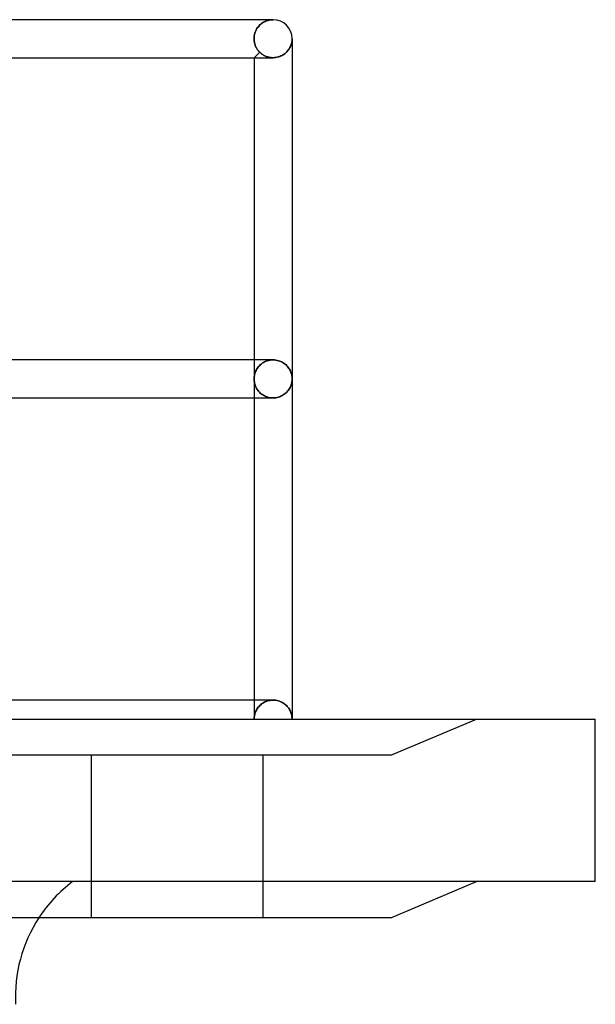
# Model space of a CAD drawing. Header units: millimetres. Extents: x -133 to 133, y -31 to 76.
# Tile 7 of 7: x 103 to 133, y -15 to 37. Entities that reach past the tile are written whole.
import ezdxf

# ---------------------------------------------------------------- set-up
doc = ezdxf.new("R2010")
doc.units = ezdxf.units.MM
doc.layers.add('HIDDEN', color=7, linetype='Continuous')
doc.layers.add('THICK', color=7, linetype='Continuous')

msp = doc.modelspace()

# ---------------------------------------------------------------- linework, layer by layer
at = {"layer": 'HIDDEN'}
for p, q in [((115.842, 36.793), (115.894, 36.803)), ((115.894, 36.803), (115.842, 36.793)), ((115.894, 36.803), (115.946, 36.81)), ((115.946, 36.81), (115.894, 36.803)), ((116.05, 36.815), (115.91, 36.815)), ((115.946, 36.81), (115.998, 36.814)), ((115.998, 36.814), (115.946, 36.81)), ((115.998, 36.814), (116.05, 36.815)), ((116.05, 36.815), (115.998, 36.814)), ((115.135, 36.227), (115.165, 36.287)), ((115.165, 36.287), (115.135, 36.227)), ((115.165, 36.287), (115.198, 36.344)), ((115.198, 36.344), (115.165, 36.287)), ((115.198, 36.344), (115.234, 36.397)), ((115.234, 36.397), (115.198, 36.344)), ((115.234, 36.397), (115.272, 36.447)), ((115.272, 36.447), (115.234, 36.397)), ((115.272, 36.447), (115.313, 36.493)), ((115.313, 36.493), (115.272, 36.447)), ((115.313, 36.493), (115.355, 36.536)), ((115.355, 36.536), (115.313, 36.493)), ((115.355, 36.536), (115.4, 36.576)), ((115.4, 36.576), (115.355, 36.536)), ((115.4, 36.576), (115.445, 36.612)), ((115.445, 36.612), (115.4, 36.576)), ((115.445, 36.612), (115.492, 36.646)), ((115.492, 36.646), (115.445, 36.612)), ((115.492, 36.646), (115.54, 36.676)), ((115.54, 36.676), (115.492, 36.646)), ((115.54, 36.676), (115.588, 36.703)), ((115.588, 36.703), (115.54, 36.676)), ((115.588, 36.703), (115.638, 36.726)), ((115.638, 36.726), (115.588, 36.703)), ((115.638, 36.726), (115.688, 36.747)), ((115.688, 36.747), (115.638, 36.726)), ((115.688, 36.747), (115.739, 36.765)), ((115.739, 36.765), (115.688, 36.747)), ((115.739, 36.765), (115.79, 36.781)), ((115.79, 36.781), (115.739, 36.765)), ((115.79, 36.781), (115.842, 36.793)), ((115.842, 36.793), (115.79, 36.781)), ((115.046, 35.815), (115.048, 35.888)), ((115.048, 35.888), (115.046, 35.815)), ((115.046, 35.815), (115.047, 35.768)), ((115.047, 35.768), (115.046, 35.815)), ((115.047, 35.768), (115.05, 35.722)), ((115.05, 35.722), (115.047, 35.768)), ((115.048, 35.888), (115.056, 35.96)), ((115.056, 35.96), (115.048, 35.888)), ((115.056, 35.96), (115.069, 36.03)), ((115.069, 36.03), (115.056, 35.96)), ((115.069, 36.03), (115.087, 36.098)), ((115.087, 36.098), (115.069, 36.03)), ((115.087, 36.098), (115.109, 36.164)), ((115.109, 36.164), (115.087, 36.098)), ((115.109, 36.164), (115.135, 36.227)), ((115.135, 36.227), (115.109, 36.164)), ((117.045, 35.711), (117.049, 35.763)), ((117.049, 35.763), (117.05, 35.815)), ((115.05, 35.722), (115.055, 35.676)), ((115.055, 35.676), (115.05, 35.722)), ((115.055, 35.676), (115.063, 35.63)), ((115.063, 35.63), (115.055, 35.676)), ((115.063, 35.63), (115.073, 35.586)), ((115.073, 35.586), (115.063, 35.63)), ((115.073, 35.586), (115.084, 35.541)), ((115.084, 35.541), (115.073, 35.586)), ((115.084, 35.541), (115.098, 35.498)), ((115.098, 35.498), (115.084, 35.541)), ((115.098, 35.498), (115.113, 35.456)), ((115.113, 35.456), (115.098, 35.498)), ((115.113, 35.456), (115.129, 35.416)), ((115.129, 35.416), (115.113, 35.456)), ((115.129, 35.416), (115.148, 35.376)), ((115.148, 35.376), (115.129, 35.416)), ((115.148, 35.376), (115.167, 35.338)), ((115.167, 35.338), (115.148, 35.376)), ((115.167, 35.338), (115.189, 35.302)), ((115.189, 35.302), (115.167, 35.338)), ((115.189, 35.302), (115.211, 35.267)), ((115.211, 35.267), (115.189, 35.302)), ((115.211, 35.267), (115.234, 35.232)), ((115.234, 35.232), (115.211, 35.267)), ((116.847, 35.213), (116.88, 35.259)), ((116.88, 35.259), (116.91, 35.307)), ((116.91, 35.307), (116.937, 35.356)), ((116.937, 35.356), (116.961, 35.405)), ((116.961, 35.405), (116.982, 35.455)), ((116.982, 35.455), (117, 35.505)), ((117, 35.505), (117.016, 35.556)), ((117.016, 35.556), (117.028, 35.608)), ((117.028, 35.608), (117.038, 35.659)), ((117.038, 35.659), (117.045, 35.711)), ((115.342, 35.107), (115.05, 34.815)), ((115.234, 35.232), (115.259, 35.199)), ((115.259, 35.199), (115.234, 35.232)), ((115.259, 35.199), (115.286, 35.167)), ((115.286, 35.167), (115.259, 35.199)), ((115.286, 35.167), (115.313, 35.137)), ((115.313, 35.137), (115.286, 35.167)), ((115.313, 35.137), (115.342, 35.107)), ((115.342, 35.107), (115.313, 35.137)), ((115.342, 35.107), (115.37, 35.08)), ((115.37, 35.08), (115.342, 35.107)), ((115.37, 35.08), (115.399, 35.053)), ((115.399, 35.053), (115.37, 35.08)), ((115.399, 35.053), (115.43, 35.028)), ((115.43, 35.028), (115.399, 35.053)), ((115.43, 35.028), (115.463, 35.004)), ((115.463, 35.004), (115.43, 35.028)), ((115.463, 35.004), (115.497, 34.98)), ((115.497, 34.98), (115.463, 35.004)), ((115.497, 34.98), (115.532, 34.958)), ((115.532, 34.958), (115.497, 34.98)), ((115.532, 34.958), (115.568, 34.937)), ((115.568, 34.937), (115.532, 34.958)), ((115.568, 34.937), (115.606, 34.917)), ((115.606, 34.917), (115.568, 34.937)), ((115.606, 34.917), (115.646, 34.899)), ((115.646, 34.899), (115.606, 34.917)), ((115.646, 34.899), (115.686, 34.882)), ((115.686, 34.882), (115.646, 34.899)), ((115.686, 34.882), (115.728, 34.867)), ((115.728, 34.867), (115.686, 34.882)), ((115.728, 34.867), (115.771, 34.853)), ((115.771, 34.853), (115.728, 34.867)), ((115.771, 34.853), (115.816, 34.842)), ((115.816, 34.842), (115.771, 34.853)), ((115.816, 34.842), (115.86, 34.832)), ((115.86, 34.832), (115.816, 34.842)), ((115.86, 34.832), (115.906, 34.825)), ((115.906, 34.825), (115.86, 34.832)), ((115.906, 34.825), (115.952, 34.819)), ((115.952, 34.819), (115.906, 34.825)), ((115.952, 34.819), (115.999, 34.816)), ((115.999, 34.816), (115.952, 34.819)), ((115.999, 34.816), (116.046, 34.815)), ((116.046, 34.815), (115.999, 34.816)), ((116.046, 34.815), (116.046, 34.815)), ((116.046, 34.815), (116.047, 34.815)), ((116.047, 34.815), (116.048, 34.815)), ((116.048, 34.815), (116.049, 34.815)), ((116.049, 34.815), (116.049, 34.815)), ((116.049, 34.815), (116.05, 34.815)), ((116.05, 34.815), (116.123, 34.818)), ((116.123, 34.818), (116.194, 34.826)), ((116.194, 34.826), (116.264, 34.839)), ((116.264, 34.839), (116.333, 34.857)), ((116.333, 34.857), (116.399, 34.879)), ((116.399, 34.879), (116.462, 34.905)), ((116.462, 34.905), (116.521, 34.935)), ((116.521, 34.935), (116.578, 34.968)), ((116.578, 34.968), (116.631, 35.003)), ((116.631, 35.003), (116.681, 35.042)), ((116.681, 35.042), (116.728, 35.082)), ((116.728, 35.082), (116.771, 35.124)), ((116.771, 35.124), (116.811, 35.168)), ((116.811, 35.168), (116.847, 35.213)), ((115.05, 18.907), (115.05, 17.907)), ((115.427, 18.692), (115.376, 18.649)), ((115.376, 18.649), (115.427, 18.692)), ((115.482, 18.732), (115.427, 18.692)), ((115.427, 18.692), (115.482, 18.732)), ((115.541, 18.77), (115.482, 18.732)), ((115.482, 18.732), (115.541, 18.77)), ((115.603, 18.804), (115.541, 18.77)), ((115.541, 18.77), (115.603, 18.804)), ((115.67, 18.834), (115.603, 18.804)), ((115.603, 18.804), (115.67, 18.834)), ((115.74, 18.859), (115.67, 18.834)), ((115.67, 18.834), (115.74, 18.859)), ((115.813, 18.88), (115.74, 18.859)), ((115.74, 18.859), (115.813, 18.88)), ((115.889, 18.895), (115.813, 18.88)), ((115.813, 18.88), (115.889, 18.895)), ((115.967, 18.904), (115.889, 18.895)), ((115.889, 18.895), (115.967, 18.904)), ((116.046, 18.907), (115.967, 18.904)), ((115.967, 18.904), (116.046, 18.907)), ((116.047, 18.907), (116.046, 18.907)), ((116.046, 18.907), (116.046, 18.907)), ((116.048, 18.907), (116.047, 18.907)), ((116.049, 18.907), (116.048, 18.907)), ((116.05, 18.907), (116.049, 18.907)), ((116.049, 18.907), (116.049, 18.907)), ((116.123, 18.905), (116.05, 18.907)), ((116.195, 18.896), (116.123, 18.905)), ((116.265, 18.883), (116.195, 18.896)), ((116.334, 18.865), (116.265, 18.883)), ((116.4, 18.843), (116.334, 18.865)), ((116.463, 18.817), (116.4, 18.843)), ((116.523, 18.787), (116.463, 18.817)), ((116.579, 18.754), (116.523, 18.787)), ((116.632, 18.718), (116.579, 18.754)), ((116.682, 18.68), (116.632, 18.718)), ((116.729, 18.64), (116.682, 18.68)), ((115.09, 18.188), (115.075, 18.133)), ((115.075, 18.133), (115.09, 18.188)), ((115.108, 18.243), (115.09, 18.188)), ((115.09, 18.188), (115.108, 18.243)), ((115.129, 18.298), (115.108, 18.243)), ((115.108, 18.243), (115.129, 18.298)), ((115.153, 18.351), (115.129, 18.298)), ((115.129, 18.298), (115.153, 18.351)), ((115.181, 18.404), (115.153, 18.351)), ((115.153, 18.351), (115.181, 18.404)), ((115.213, 18.456), (115.181, 18.404)), ((115.181, 18.404), (115.213, 18.456)), ((115.248, 18.507), (115.213, 18.456)), ((115.213, 18.456), (115.248, 18.507)), ((115.287, 18.556), (115.248, 18.507)), ((115.248, 18.507), (115.287, 18.556)), ((115.33, 18.603), (115.287, 18.556)), ((115.287, 18.556), (115.33, 18.603)), ((115.376, 18.649), (115.33, 18.603)), ((115.33, 18.603), (115.376, 18.649)), ((116.771, 18.598), (116.729, 18.64)), ((116.811, 18.554), (116.771, 18.598)), ((116.847, 18.509), (116.811, 18.554)), ((116.881, 18.462), (116.847, 18.509)), ((116.911, 18.415), (116.881, 18.462)), ((116.938, 18.366), (116.911, 18.415)), ((116.962, 18.317), (116.938, 18.366)), ((116.982, 18.267), (116.962, 18.317)), ((117.001, 18.217), (116.982, 18.267)), ((117.016, 18.166), (117.001, 18.217)), ((117.028, 18.115), (117.016, 18.166)), ((115.052, 17.964), (115.05, 17.907)), ((115.05, 17.907), (115.052, 17.964)), ((115.05, 17.907), (115.052, 17.851)), ((115.052, 17.851), (115.05, 17.907)), ((115.05, 17.907), (115.05, 16.907)), ((115.056, 18.02), (115.052, 17.964)), ((115.052, 17.964), (115.056, 18.02)), ((115.052, 17.851), (115.056, 17.795)), ((115.056, 17.795), (115.052, 17.851)), ((115.064, 18.077), (115.056, 18.02)), ((115.056, 18.02), (115.064, 18.077)), ((115.056, 17.795), (115.064, 17.738)), ((115.064, 17.738), (115.056, 17.795)), ((115.075, 18.133), (115.064, 18.077)), ((115.064, 18.077), (115.075, 18.133)), ((115.064, 17.738), (115.075, 17.682)), ((115.075, 17.682), (115.064, 17.738)), ((115.075, 17.682), (115.09, 17.627)), ((115.09, 17.627), (115.075, 17.682)), ((115.09, 17.627), (115.108, 17.572)), ((115.108, 17.572), (115.09, 17.627)), ((117.001, 17.598), (117.016, 17.649)), ((117.016, 17.649), (117.028, 17.7)), ((117.038, 18.063), (117.028, 18.115)), ((117.028, 17.7), (117.038, 17.752)), ((117.045, 18.011), (117.038, 18.063)), ((117.038, 17.752), (117.045, 17.804)), ((117.049, 17.959), (117.045, 18.011)), ((117.045, 17.804), (117.049, 17.856)), ((117.05, 17.907), (117.049, 17.959)), ((117.049, 17.856), (117.05, 17.907)), ((115.108, 17.572), (115.129, 17.517)), ((115.129, 17.517), (115.108, 17.572)), ((115.129, 17.517), (115.153, 17.464)), ((115.153, 17.464), (115.129, 17.517)), ((115.153, 17.464), (115.181, 17.411)), ((115.181, 17.411), (115.153, 17.464)), ((115.181, 17.411), (115.213, 17.359)), ((115.213, 17.359), (115.181, 17.411)), ((115.213, 17.359), (115.248, 17.308)), ((115.248, 17.308), (115.213, 17.359)), ((115.248, 17.308), (115.287, 17.259)), ((115.287, 17.259), (115.248, 17.308)), ((115.287, 17.259), (115.33, 17.212)), ((115.33, 17.212), (115.287, 17.259)), ((115.33, 17.212), (115.376, 17.166)), ((115.376, 17.166), (115.33, 17.212)), ((115.376, 17.166), (115.427, 17.123)), ((115.427, 17.123), (115.376, 17.166)), ((115.427, 17.123), (115.482, 17.083)), ((115.482, 17.083), (115.427, 17.123)), ((116.632, 17.097), (116.682, 17.135)), ((116.682, 17.135), (116.729, 17.175)), ((116.729, 17.175), (116.771, 17.217)), ((116.771, 17.217), (116.811, 17.261)), ((116.811, 17.261), (116.847, 17.306)), ((116.847, 17.306), (116.881, 17.353)), ((116.881, 17.353), (116.911, 17.4)), ((116.911, 17.4), (116.938, 17.449)), ((116.938, 17.449), (116.962, 17.498)), ((116.962, 17.498), (116.982, 17.548)), ((116.982, 17.548), (117.001, 17.598)), ((115.482, 17.083), (115.541, 17.045)), ((115.541, 17.045), (115.482, 17.083)), ((115.541, 17.045), (115.603, 17.011)), ((115.603, 17.011), (115.541, 17.045)), ((115.603, 17.011), (115.67, 16.981)), ((115.67, 16.981), (115.603, 17.011)), ((115.67, 16.981), (115.74, 16.956)), ((115.74, 16.956), (115.67, 16.981)), ((115.74, 16.956), (115.813, 16.935)), ((115.813, 16.935), (115.74, 16.956)), ((115.813, 16.935), (115.889, 16.92)), ((115.889, 16.92), (115.813, 16.935)), ((115.889, 16.92), (115.967, 16.911)), ((115.967, 16.911), (115.889, 16.92)), ((115.967, 16.911), (116.046, 16.907)), ((116.046, 16.907), (115.967, 16.911)), ((116.046, 16.907), (116.047, 16.907)), ((116.046, 16.907), (116.046, 16.907)), ((116.047, 16.907), (116.048, 16.907)), ((116.048, 16.907), (116.049, 16.907)), ((116.049, 16.907), (116.049, 16.907)), ((116.049, 16.907), (116.05, 16.907)), ((116.05, 16.907), (116.123, 16.91)), ((116.123, 16.91), (116.195, 16.919)), ((116.195, 16.919), (116.265, 16.932)), ((116.265, 16.932), (116.334, 16.95)), ((116.334, 16.95), (116.4, 16.972)), ((116.4, 16.972), (116.463, 16.998)), ((116.463, 16.998), (116.523, 17.028)), ((116.523, 17.028), (116.579, 17.061)), ((116.579, 17.061), (116.632, 17.097)), ((115.05, 1), (115.05, 0)), ((115.171, 0.478), (115.2, 0.529)), ((115.2, 0.529), (115.171, 0.478)), ((115.2, 0.529), (115.232, 0.578)), ((115.232, 0.578), (115.2, 0.529)), ((115.232, 0.578), (115.268, 0.626)), ((115.268, 0.626), (115.232, 0.578)), ((115.268, 0.626), (115.308, 0.672)), ((115.308, 0.672), (115.268, 0.626)), ((115.308, 0.672), (115.35, 0.717)), ((115.35, 0.717), (115.308, 0.672)), ((115.35, 0.717), (115.397, 0.76)), ((115.397, 0.76), (115.35, 0.717)), ((115.397, 0.76), (115.447, 0.8)), ((115.447, 0.8), (115.397, 0.76)), ((115.447, 0.8), (115.501, 0.838)), ((115.501, 0.838), (115.447, 0.8)), ((115.501, 0.838), (115.559, 0.873)), ((115.559, 0.873), (115.501, 0.838)), ((115.559, 0.873), (115.62, 0.905)), ((115.62, 0.905), (115.559, 0.873)), ((115.62, 0.905), (115.685, 0.932)), ((115.685, 0.932), (115.62, 0.905)), ((115.685, 0.932), (115.753, 0.956)), ((115.753, 0.956), (115.685, 0.932)), ((115.753, 0.956), (115.823, 0.975)), ((115.823, 0.975), (115.753, 0.956)), ((115.823, 0.975), (115.896, 0.989)), ((115.896, 0.989), (115.823, 0.975)), ((115.896, 0.989), (115.97, 0.997)), ((115.97, 0.997), (115.896, 0.989)), ((115.97, 0.997), (116.046, 1)), ((116.046, 1), (115.97, 0.997)), ((116.046, 1), (116.046, 1)), ((116.046, 1), (116.047, 1)), ((116.047, 1), (116.048, 1)), ((116.048, 1), (116.049, 1)), ((116.049, 1), (116.049, 1)), ((116.049, 1), (116.05, 1)), ((116.05, 1), (116.12, 0.997)), ((116.12, 0.997), (116.189, 0.99)), ((116.189, 0.99), (116.256, 0.978)), ((116.256, 0.978), (116.322, 0.961)), ((116.322, 0.961), (116.386, 0.94)), ((116.386, 0.94), (116.447, 0.916)), ((116.447, 0.916), (116.505, 0.889)), ((116.505, 0.889), (116.561, 0.858)), ((116.561, 0.858), (116.613, 0.824)), ((116.613, 0.824), (116.662, 0.789)), ((116.662, 0.789), (116.709, 0.75)), ((116.709, 0.75), (116.753, 0.709)), ((116.753, 0.709), (116.795, 0.665)), ((116.795, 0.665), (116.834, 0.618)), ((116.834, 0.618), (116.871, 0.57)), ((116.871, 0.57), (116.904, 0.519)), ((116.904, 0.519), (116.934, 0.466)), ((0, 0), (115.05, 0)), ((115.05, 0), (115.051, 0.054)), ((115.051, 0.054), (115.05, 0)), ((115.051, 0.054), (115.056, 0.108)), ((115.056, 0.108), (115.051, 0.054)), ((115.056, 0.108), (115.063, 0.163)), ((115.063, 0.163), (115.056, 0.108)), ((115.063, 0.163), (115.073, 0.216)), ((115.073, 0.216), (115.063, 0.163)), ((115.073, 0.216), (115.087, 0.27)), ((115.087, 0.27), (115.073, 0.216)), ((115.087, 0.27), (115.103, 0.323)), ((115.103, 0.323), (115.087, 0.27)), ((115.103, 0.323), (115.123, 0.376)), ((115.123, 0.376), (115.103, 0.323)), ((115.123, 0.376), (115.145, 0.427)), ((115.145, 0.427), (115.123, 0.376)), ((115.145, 0.427), (115.171, 0.478)), ((115.171, 0.478), (115.145, 0.427)), ((116.934, 0.466), (116.961, 0.411)), ((116.961, 0.411), (116.984, 0.355)), ((116.984, 0.355), (117.004, 0.298)), ((117.004, 0.298), (117.02, 0.24)), ((117.02, 0.24), (117.033, 0.181)), ((117.033, 0.181), (117.043, 0.121)), ((117.043, 0.121), (117.048, 0.061)), ((117.048, 0.061), (117.05, 0)), ((122.25, -1.9), (126.75, 0)), ((133, 0), (133, 0)), ((122.25, -1.9), (126.75, 0)), ((111, -1.9), (99.75, -1.9)), ((106.5, -10.45), (106.5, -1.9)), ((106.5, -10.45), (106.5, -1.9)), ((122.25, -1.9), (111, -1.9)), ((115.5, -1.9), (115.5, -10.45)), ((115.5, -1.9), (115.5, -10.45)), ((133, -8.55), (133, -8.55))]:
    msp.add_line(p, q, dxfattribs=at)
msp.add_arc((110.089, -14.608), 7.6, 127.147, 146.8325, dxfattribs=at)
at = {"layer": 'THICK'}
for p, q in [((116.05, 36.815), (0, 36.815)), ((116.05, 36.815), (115.91, 36.815)), ((117.049, 35.763), (117.045, 35.711)), ((117.05, 35.815), (117.049, 35.763)), ((117.05, 35.815), (117.05, 17.907)), ((116.88, 35.259), (116.847, 35.213)), ((116.91, 35.307), (116.88, 35.259)), ((116.937, 35.356), (116.91, 35.307)), ((116.961, 35.405), (116.937, 35.356)), ((116.982, 35.455), (116.961, 35.405)), ((117, 35.505), (116.982, 35.455)), ((117.016, 35.556), (117, 35.505)), ((117.028, 35.608), (117.016, 35.556)), ((117.038, 35.659), (117.028, 35.608)), ((117.045, 35.711), (117.038, 35.659)), ((1, 34.815), (116.046, 34.815)), ((115.05, 34.815), (115.05, 18.907)), ((116.047, 34.815), (116.046, 34.815)), ((116.046, 34.815), (116.046, 34.815)), ((116.048, 34.815), (116.047, 34.815)), ((116.049, 34.815), (116.048, 34.815)), ((116.05, 34.815), (116.049, 34.815)), ((116.049, 34.815), (116.049, 34.815)), ((116.123, 34.818), (116.05, 34.815)), ((116.194, 34.826), (116.123, 34.818)), ((116.264, 34.839), (116.194, 34.826)), ((116.333, 34.857), (116.264, 34.839)), ((116.399, 34.879), (116.333, 34.857)), ((116.462, 34.905), (116.399, 34.879)), ((116.521, 34.935), (116.462, 34.905)), ((116.578, 34.968), (116.521, 34.935)), ((116.631, 35.003), (116.578, 34.968)), ((116.681, 35.042), (116.631, 35.003)), ((116.728, 35.082), (116.681, 35.042)), ((116.771, 35.124), (116.728, 35.082)), ((116.811, 35.168), (116.771, 35.124)), ((116.847, 35.213), (116.811, 35.168)), ((116.046, 18.907), (1, 18.907)), ((116.046, 18.907), (116.046, 18.907)), ((116.046, 18.907), (116.047, 18.907)), ((116.047, 18.907), (116.048, 18.907)), ((116.048, 18.907), (116.049, 18.907)), ((116.049, 18.907), (116.049, 18.907)), ((116.049, 18.907), (116.05, 18.907)), ((116.05, 18.907), (116.123, 18.905)), ((116.123, 18.905), (116.195, 18.896)), ((116.195, 18.896), (116.265, 18.883)), ((116.265, 18.883), (116.334, 18.865)), ((116.334, 18.865), (116.4, 18.843)), ((116.4, 18.843), (116.463, 18.817)), ((116.463, 18.817), (116.523, 18.787)), ((116.523, 18.787), (116.579, 18.754)), ((116.579, 18.754), (116.632, 18.718)), ((116.632, 18.718), (116.682, 18.68)), ((116.682, 18.68), (116.729, 18.64)), ((116.729, 18.64), (116.771, 18.598)), ((116.771, 18.598), (116.811, 18.554)), ((116.811, 18.554), (116.847, 18.509)), ((116.847, 18.509), (116.881, 18.462)), ((116.881, 18.462), (116.911, 18.415)), ((116.911, 18.415), (116.938, 18.366)), ((116.938, 18.366), (116.962, 18.317)), ((116.962, 18.317), (116.982, 18.267)), ((116.982, 18.267), (117.001, 18.217)), ((117.001, 18.217), (117.016, 18.166)), ((117.016, 18.166), (117.028, 18.115)), ((117.016, 17.649), (117.001, 17.598)), ((117.028, 17.7), (117.016, 17.649)), ((117.028, 18.115), (117.038, 18.063)), ((117.038, 17.752), (117.028, 17.7)), ((117.038, 18.063), (117.045, 18.011)), ((117.045, 17.804), (117.038, 17.752)), ((117.045, 18.011), (117.049, 17.959)), ((117.049, 17.856), (117.045, 17.804)), ((117.049, 17.959), (117.05, 17.907)), ((117.05, 17.907), (117.049, 17.856)), ((117.05, 17.907), (117.05, 0)), ((116.682, 17.135), (116.632, 17.097)), ((116.729, 17.175), (116.682, 17.135)), ((116.771, 17.217), (116.729, 17.175)), ((116.811, 17.261), (116.771, 17.217)), ((116.847, 17.306), (116.811, 17.261)), ((116.881, 17.353), (116.847, 17.306)), ((116.911, 17.4), (116.881, 17.353)), ((116.938, 17.449), (116.911, 17.4)), ((116.962, 17.498), (116.938, 17.449)), ((116.982, 17.548), (116.962, 17.498)), ((117.001, 17.598), (116.982, 17.548)), ((1, 16.907), (116.046, 16.907)), ((115.05, 16.907), (115.05, 1)), ((116.047, 16.907), (116.046, 16.907)), ((116.046, 16.907), (116.046, 16.907)), ((116.048, 16.907), (116.047, 16.907)), ((116.049, 16.907), (116.048, 16.907)), ((116.05, 16.907), (116.049, 16.907)), ((116.049, 16.907), (116.049, 16.907)), ((116.123, 16.91), (116.05, 16.907)), ((116.195, 16.919), (116.123, 16.91)), ((116.265, 16.932), (116.195, 16.919)), ((116.334, 16.95), (116.265, 16.932)), ((116.4, 16.972), (116.334, 16.95)), ((116.463, 16.998), (116.4, 16.972)), ((116.523, 17.028), (116.463, 16.998)), ((116.579, 17.061), (116.523, 17.028)), ((116.632, 17.097), (116.579, 17.061)), ((116.046, 1), (1, 1)), ((116.047, 1), (116.046, 1)), ((116.046, 1), (116.046, 1)), ((116.048, 1), (116.047, 1)), ((116.049, 1), (116.048, 1)), ((116.05, 1), (116.049, 1)), ((116.049, 1), (116.049, 1)), ((116.12, 0.997), (116.05, 1)), ((116.189, 0.99), (116.12, 0.997)), ((116.256, 0.978), (116.189, 0.99)), ((116.322, 0.961), (116.256, 0.978)), ((116.386, 0.94), (116.322, 0.961)), ((116.447, 0.916), (116.386, 0.94)), ((116.505, 0.889), (116.447, 0.916)), ((116.561, 0.858), (116.505, 0.889)), ((116.613, 0.824), (116.561, 0.858)), ((116.662, 0.789), (116.613, 0.824)), ((116.709, 0.75), (116.662, 0.789)), ((116.753, 0.709), (116.709, 0.75)), ((116.795, 0.665), (116.753, 0.709)), ((116.834, 0.618), (116.795, 0.665)), ((116.871, 0.57), (116.834, 0.618)), ((116.904, 0.519), (116.871, 0.57)), ((116.934, 0.466), (116.904, 0.519)), ((-133, 0), (133, 0)), ((116.961, 0.411), (116.934, 0.466)), ((116.984, 0.355), (116.961, 0.411)), ((117.004, 0.298), (116.984, 0.355)), ((117.02, 0.24), (117.004, 0.298)), ((117.033, 0.181), (117.02, 0.24)), ((117.043, 0.121), (117.033, 0.181)), ((117.048, 0.061), (117.043, 0.121)), ((117.05, 0), (117.048, 0.061)), ((133, -8.55), (133, 0)), ((133, -8.55), (-133, -8.55)), ((122.25, -10.45), (126.75, -8.55)), ((111, -10.45), (99.75, -10.45)), ((122.25, -10.45), (111, -10.45))]:
    msp.add_line(p, q, dxfattribs=at)
for centre, radius, start, end in [((116.05, 35.815), 1, 359.9999, 89.9998), ((110.089, -14.608), 7.6, 146.8325, 183.033)]:
    msp.add_arc(centre, radius, start, end, dxfattribs=at)

doc.saveas('drawing.dxf')
